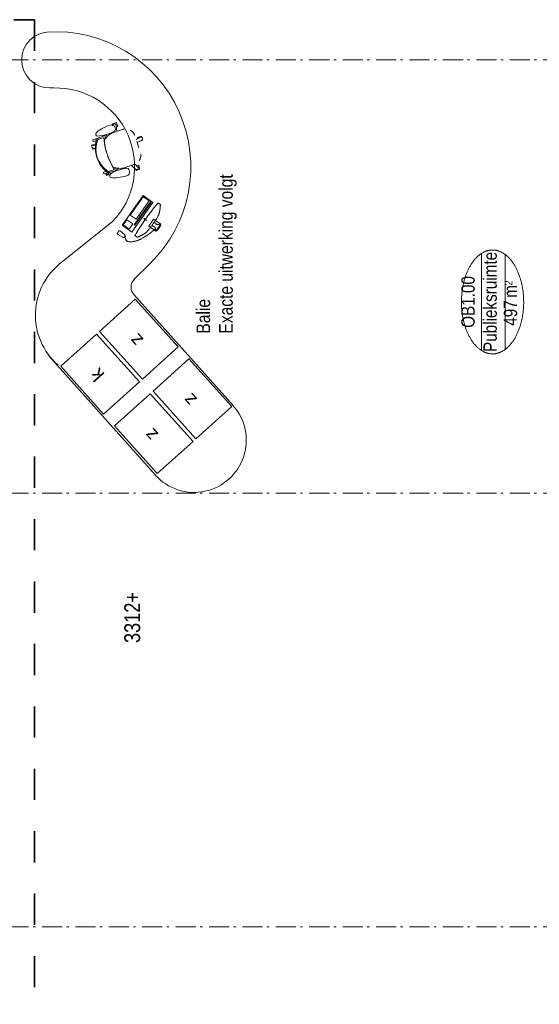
# Model space of a CAD drawing. Header units: millimetres. Extents: x 164654 to 368283, y 131426 to 252133.
# Tile 109 of 144: x 338162 to 344642, y 224421 to 236689. Entities that reach past the tile are written whole.
import ezdxf
from ezdxf.enums import TextEntityAlignment as Align

# ---------------------------------------------------------------- set-up
doc = ezdxf.new("R2010")
doc.units = ezdxf.units.MM
doc.header["$LTSCALE"] = 400
doc.header["$PDMODE"] = 3
doc.header["$PDSIZE"] = 15
for name, pattern in [('STYLE_01', [0.416641, 0.208282, -0.208359]), ('STYLE_06', [1.041641, 0.625, -0.208282, 0.069427, -0.138931]), ('STYLE_22', [1.944444, 0.972222, -0.972222])]:
    doc.linetypes.add(name, pattern=pattern)
for name, color, linetype, lineweight in [('Fragmentaanduiding', 1, 'STYLE_22', 35), ('Interieur-vaste inrichting', 140, 'Continuous', 15), ('None', 7, 'Continuous', 9), ('Ruimtenummers', 5, 'Continuous', 25), ('Tekst', 140, 'Continuous', 15)]:
    doc.layers.add(name, color=color, linetype=linetype, lineweight=lineweight)
doc.styles.add('Arial', font='arial.ttf', dxfattribs={"height": 211.666667})
doc.styles.add('Arial Narrow', font='ARIALN.TTF', dxfattribs={"height": 222.25})

# ---------------------------------------------------------------- blocks, each defined once
blk = doc.blocks.new('Ruimtenummer UV 50')
at = {"layer": 'Ruimtenummers', "color": 8, "lineweight": 5}
for p, q in [((602, 157), (-602, 157)), ((595, -137), (-595, -137))]:
    blk.add_line(p, q, dxfattribs=at)
blk.add_open_spline([(-323, 354), (-173, 406), (173, 406), (323, 354), (473, 302), (560, 212), (647, 122), (647, 18), (647, -86), (560, -176), (473, -266), (323, -318), (173, -370), (-173, -370), (-323, -318), (-474, -266), (-560, -176), (-647, -86), (-647, 18), (-647, 122), (-560, 212), (-474, 302), (-323, 354)], degree=2, knots=[0, 0, 0, 0.09962, 0.19924, 0.19924, 0.283607, 0.283607, 0.349619, 0.349619, 0.415638, 0.415638, 0.5, 0.5, 0.59962, 0.69924, 0.69924, 0.783607, 0.783607, 0.849619, 0.849619, 0.915638, 0.915638, 1, 1, 1], dxfattribs=at)
at = {"layer": 'Ruimtenummers', "attachment_point": 2, "style": 'Arial Narrow'}
for s, insert, char_height in [(' m', (104, -122), 165.9), (' 2', (220, -133), 96.8)]:
    blk.add_mtext(s, dxfattribs=dict(at, insert=insert, char_height=char_height))
at = {"layer": 'Ruimtenummers', "style": 'Arial Narrow'}
for tag, p in [('Nummer', (0, 407)), ('Naam', (0, 132)), ('Oppervlak', (-138, -122))]:
    blk.add_attdef(tag, text='', height=166, dxfattribs=at).set_placement(p, align=Align.TOP_CENTER)
blk = doc.blocks.new('*U1387')
at = {"layer": 'Interieur-vaste inrichting', "lineweight": 15}
blk.add_lwpolyline([(43029, -13697), (43430, -14143), (42835, -14678), (42434, -14232)], close=True, dxfattribs=at)
at = {"layer": 'Interieur-vaste inrichting', "insert": (42819, -14129), "char_height": 169, "attachment_point": 1, "rotation": 41.9616, "style": 'Arial'}
blk.add_mtext('k', dxfattribs=at)
blk = doc.blocks.new('*U1388')
at = {"layer": 'Interieur-vaste inrichting', "lineweight": 15}
blk.add_lwpolyline([(43464, -14180), (43865, -14627), (43270, -15161), (42869, -14715)], close=True, dxfattribs=at)
at = {"layer": 'Interieur-vaste inrichting', "insert": (43253, -14612), "char_height": 169, "attachment_point": 1, "rotation": 41.9616, "style": 'Arial'}
blk.add_mtext('z', dxfattribs=at)
blk = doc.blocks.new('*U1389')
at = {"layer": 'Interieur-vaste inrichting', "lineweight": 15}
blk.add_lwpolyline([(42286, -14366), (42687, -14812), (42092, -15347), (41691, -14901)], close=True, dxfattribs=at)
at = {"layer": 'Interieur-vaste inrichting', "insert": (42075, -14798), "char_height": 169, "attachment_point": 1, "rotation": 41.9616, "style": 'Arial'}
blk.add_mtext('z', dxfattribs=at)
blk = doc.blocks.new('*U1390')
at = {"layer": 'Interieur-vaste inrichting', "lineweight": 15}
blk.add_lwpolyline([(42720, -14849), (43121, -15295), (42526, -15830), (42125, -15384)], close=True, dxfattribs=at)
at = {"layer": 'Interieur-vaste inrichting', "insert": (42510, -15281), "char_height": 169, "attachment_point": 1, "rotation": 41.9616, "style": 'Arial'}
blk.add_mtext('z', dxfattribs=at)
blk = doc.blocks.new('m computer flatscreen')
at = {"layer": 'None', "color": 8, "linetype": 'Continuous', "lineweight": 5}
for points in [[(43, 196), (-63, 196), (-63, 85), (43, 85)], [(-225, -42), (225, -42), (225, -192), (-225, -192)], [(-215, -62), (135, -62), (135, -72), (-215, -72)], [(-215, -92), (65, -92), (65, -182), (-215, -182)], [(135, -92), (215, -92), (215, -182), (135, -182)], [(335, -84), (337, -84), (338, -85), (340, -87), (341, -89), (342, -91), (343, -94), (343, -97), (343, -100), (348, -167), (348, -167), (348, -170), (348, -173), (347, -176), (346, -179), (345, -181), (343, -182), (342, -183), (340, -184), (307, -184), (307, -184), (305, -183), (304, -182), (302, -181), (301, -179), (300, -176), (299, -173), (299, -170), (298, -167), (303, -100), (303, -100), (304, -97), (304, -94), (305, -91), (306, -89), (307, -87), (309, -85), (310, -84), (312, -84)]]:
    blk.add_lwpolyline(points, close=True, dxfattribs=at)
for points, knots in [([(-40, 115), (-17, 144), (-46, 176), (-61, 185), (-63, 196), (-7, 214), (43, 196)], [0, 0, 0, 0.330128, 0.330128, 0.467524, 0.467524, 1, 1, 1]), ([(20, 115), (-3, 144), (25, 176), (41, 185), (43, 196), (-10, 196), (-63, 196)], [0, 0, 0, 0.333444, 0.333444, 0.472219, 0.472219, 1, 1, 1]), ([(314, -80), (392, -39), (310, 42), (228, 123), (31, 170)], [0, 0, 0, 0.327605, 0.327605, 1, 1, 1]), ([(-139, 107), (-13, 120), (118, 107), (189, 83), (240, 49), (240, 31), (240, 13), (-3, -8), (-260, 13), (-260, 31), (-260, 49), (-202, 86), (-139, 107)], [0, 0, 0, 0.234031, 0.234031, 0.356683, 0.356683, 0.389695, 0.389695, 0.844373, 0.844373, 0.877384, 0.877384, 1, 1, 1])]:
    blk.add_open_spline(points, degree=2, knots=knots, dxfattribs=at)
at = {"layer": 'None', "color": 7, "linetype": 'Continuous', "lineweight": 5}
blk.add_point((0, 0), dxfattribs=at)
blk = doc.blocks.new('m bureaustoel')
at = {"layer": 'None', "color": 43, "lineweight": 9}
for p, q in [((-229, 260), (-240, 271)), ((-238, 252), (-229, 252)), ((102, 320), (120, 356)), ((142, 309), (156, 338)), ((-235, 143), (-231, 143)), ((226, 148), (231, 148)), ((-238, 77), (-230, 77)), ((227, 82), (235, 82)), ((240, 50), (230, 52)), ((230, 11), (264, 6))]:
    blk.add_line(p, q, dxfattribs=at)
at = {"layer": 'None', "color": 43, "linetype": 'STYLE_01', "lineweight": 9}
blk.add_line((264, 3), (307, -3), dxfattribs=at)
at = {"layer": 'None', "color": 8, "linetype": 'STYLE_01', "lineweight": 5}
for p, q in [((-230, -35), (-290, -67)), ((-270, -101), (-229, -80)), ((21, -187), (32, -251)), ((71, -243), (62, -187)), ((78, -212), (66, -213))]:
    blk.add_line(p, q, dxfattribs=at)
at = {"layer": 'None', "color": 43, "lineweight": 9, "flags": 128}
for points in [[(-244, 33), (-244, 33, -0.345868), (-268, 13), (-268, 13), (-268, 13, -0.061855), (-292, 12), (-292, 12), (-292, 12, -0.414572), (-334, 60), (-334, 60), (-334, 60, -0.001397), (-334, 64), (-334, 64), (-334, 64, -0.041535), (-323, 175), (-323, 175), (-323, 175, -0.072923), (-298, 253), (-298, 253), (-297, 254), (-297, 254, -0.276476), (-277, 266), (-277, 266), (-277, 266, -0.379387), (-253, 250), (-253, 250), (-253, 250, -0.063182), (-235, 143), (-235, 143), (-235, 143, -0.027035), (-238, 77), (-238, 77), (-238, 77, -0.017734), (-244, 33)], [(-213, 265), (-213, 195), (-213, 195, 0.380729), (-199, 186), (-199, 186), (-199, 186, -0.133147), (191, 191), (191, 191), (191, 191, 0.419316), (207, 203), (207, 203), (207, 268), (206, 269), (206, 269, 0.357822), (-213, 265)], [(290, 19), (290, 19, -0.061855), (267, 19), (267, 19), (267, 19, -0.345868), (242, 39), (242, 39), (242, 39, -0.044762), (231, 148), (231, 148), (231, 148, -0.063182), (246, 256), (246, 256), (246, 256, -0.379387), (269, 273), (269, 273), (269, 273, -0.276476), (290, 261), (290, 261), (291, 260), (291, 260, -0.072923), (318, 183), (318, 183), (318, 183, -0.043091), (331, 68), (331, 68), (331, 68, -0.414572), (290, 19)]]:
    blk.add_lwpolyline(points, format="xyb", close=True, dxfattribs=at)
at = {"layer": 'None', "color": 43, "lineweight": 9}
for points in [[(-239, 300), (-253, 300), (-253, 250), (-238, 250), (-238, 252)], [(111, 338), (111, 362), (125, 362)], [(151, 362), (163, 363), (164, 313), (149, 312), (148, 314), (144, 314)], [(-231, 183), (-221, 162), (-203, 162), (-203, 183), (-203, 183)], [(226, 188), (216, 167), (198, 167), (198, 188), (198, 188)], [(335, 7), (335, 35), (322, 35)]]:
    blk.add_lwpolyline(points, dxfattribs=at)
at = {"layer": 'None', "color": 43, "lineweight": 9, "flags": 128}
for points in [[(-229, 305, 0.592068), (-240, 271), (-240, 271)], [(-204, 272), (-205, 326), (-221, 326), (-221, 326, 0.237391), (-229, 318), (-229, 318), (-230, 183), (-231, 183), (-231, 143), (-209, 143)], [(-204, 287), (-217, 286), (-217, 286, 0.293235), (-224, 279), (-224, 279), (-224, 264), (-224, 264, 0.393455), (-217, 256), (-217, 256), (-213, 257)], [(-204, 273), (-204, 290), (-204, 290, -0.279662), (196, 295), (196, 295), (196, 277), (196, 277)], [(156, 338, 0.411514), (147, 365), (147, 365, 0.411514), (120, 356), (120, 356)], [(205, 148), (226, 148), (226, 188), (224, 188), (220, 323), (220, 323, 0.237391), (212, 331), (212, 331), (196, 331), (197, 276)], [(197, 291), (210, 291), (210, 291, -0.293235), (217, 284), (217, 284), (217, 269), (217, 269, -0.393455), (210, 262), (210, 262), (207, 261)], [(-230, 1), (-231, 53), (-231, 53, -0.185034), (-175, 192), (-175, 192), (-175, 192, -0.117595), (170, 196), (170, 196), (170, 196, -0.012874), (177, 188), (177, 188), (177, 188, -0.05651), (205, 148), (205, 148), (205, 148, -0.116107), (230, 54), (230, 54), (230, 52), (230, 6)], [(307, -3, 0.259612), (325, 4), (325, 4)], [(325, 7, 0.429267), (322, 36), (322, 36)]]:
    blk.add_lwpolyline(points, format="xyb", dxfattribs=at)
at = {"layer": 'None', "color": 8, "linetype": 'STYLE_01', "lineweight": 5, "flags": 128}
for points in [[(230, 3), (230, -63), (230, -69), (230, -69, -0.384639), (113, -187), (113, -187), (-104, -189), (-104, -189, -0.377232), (-229, -80), (-229, -80), (-230, -71), (-230, -3)], [(-290, -67, 0.41337), (-297, -94), (-297, -94, 0.41337), (-270, -101), (-270, -101)], [(32, -251, 0.426719), (55, -268), (55, -268), (55, -268, 0.426719), (71, -243), (71, -243)]]:
    blk.add_lwpolyline(points, format="xyb", dxfattribs=at)
at = {"layer": 'None', "color": 8, "lineweight": 5}
blk.add_lwpolyline([(283, 0), (283, -19), (298, -18), (298, -17), (320, -16), (320, -18), (335, -18), (335, 4)], dxfattribs=at)
at = {"layer": 'None', "color": 43, "linetype": 'Continuous', "lineweight": 9, "flags": 128}
blk.add_lwpolyline([(322, 36, 0.12328), (313, 40), (313, 40)], format="xyb", dxfattribs=at)
at = {"layer": 'None', "color": 8, "linetype": 'STYLE_01', "lineweight": 5}
for points in [[(-293, -69), (-307, -69), (-306, -119), (-291, -119)], [(-291, -119), (-291, -117), (-269, -117), (-269, -119), (-254, -119), (-255, -93)], [(26, -218), (27, -263), (38, -263)], [(78, -212), (79, -262), (65, -263)]]:
    blk.add_lwpolyline(points, dxfattribs=at)
blk = doc.blocks.new('*U1391')
at = {"layer": 'Interieur-vaste inrichting', "lineweight": 15}
for p, q in [((43157, -13550), (41673, -14878)), ((46496, -13561), (46496, -13610)), ((44333, -13720), (44829, -14340)), ((43922, -14610), (42540, -15846)), ((44109, -14610), (44310, -14811))]:
    blk.add_line(p, q, dxfattribs=at)
for centre, radius, start, end in [((46846, -13561), 350, 0, 180), ((43665, -14210), 828, 36.2628, 138.7384), ((45514, -13636), 1683, 224.3005, 3.8503), ((45514, -13636), 983, 225.7877, 1.503), ((44015, -14713), 139, 43.6675, 137.2767), ((42107, -15361), 650, 131.8337, 311.8337)]:
    blk.add_arc(centre, radius, start, end, dxfattribs=at)
at = {"layer": 'Interieur-vaste inrichting'}
for name in ['*U1387', '*U1388', '*U1389', '*U1390']:
    blk.add_blockref(name, (0, 0), dxfattribs=at)
for name, p, rotation in [('m bureaustoel', (45740, -14478), 17.73604741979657), ('m computer flatscreen', (44860, -14750), 144.7093953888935)]:
    blk.add_blockref(name, p, dxfattribs=dict(at, rotation=rotation))

msp = doc.modelspace()

# ---------------------------------------------------------------- linework, layer by layer
at = {"layer": 'Fragmentaanduiding', "lineweight": 35}
msp.add_lwpolyline([(334198.78548, 222608.75849), (334198.78548, 236688.75849), (338348.78548, 236688.75849), (338348.78548, 222608.75849)], close=True, dxfattribs=at)
at = {"layer": 'None', "color": 43, "linetype": 'STYLE_06', "lineweight": 9}
for p, q in [((361606.97992, 236187.75849), (329361.34606, 236187.75849)), ((361606.97992, 230787.75849), (329361.34606, 230787.75849)), ((361606.97992, 225387.75849), (329361.34606, 225387.75849))]:
    msp.add_line(p, q, dxfattribs=at)

# ---------------------------------------------------------------- block references
at = {"layer": 'None', "color": 7, "rotation": 90}
msp.add_blockref('*U1391', (324976.97992, 189341.69912), dxfattribs=at)
at = {"layer": 'Ruimtenummers', "rotation": 90}
msp.add_blockref('Ruimtenummer UV 50', (344077.47631, 233171.92192), dxfattribs=at).add_auto_attribs({'Nummer': 'OB1.00', 'Naam': 'Publieksruimte', 'Oppervlak': '497'})

# ---------------------------------------------------------------- texts
at = {"layer": 'Tekst', "color": 140, "insert": (340367.44659, 232777.64182), "char_height": 169.3333333, "attachment_point": 1, "rotation": 90, "style": 'Arial Narrow'}
msp.add_mtext('Balie\\PExacte uitwerking volgt', dxfattribs=at)
at = {"layer": 'Tekst', "color": 92, "insert": (339466.97992, 228922.30293), "char_height": 197.555556, "attachment_point": 1, "rotation": 90, "style": 'Arial Narrow'}
msp.add_mtext('3312+', dxfattribs=at)

doc.saveas('drawing.dxf')
